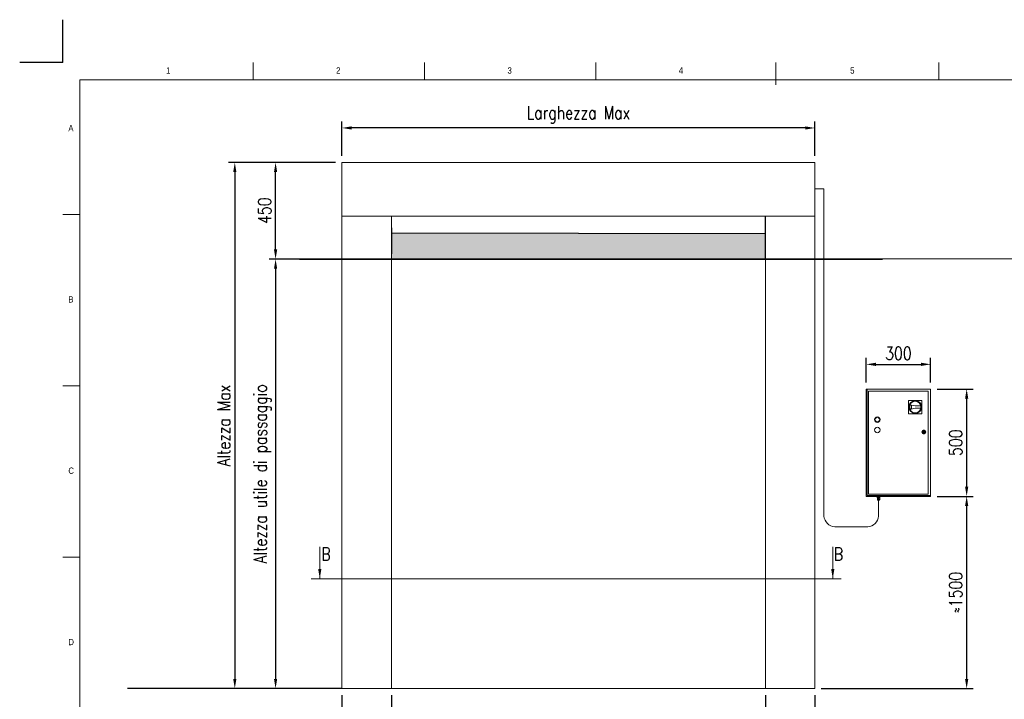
# Model space of a CAD drawing. Header units: inches. Extents: x 0 to 13926, y 0 to 5002.
# Tile 3 of 9: x 0 to 4580, y 1839 to 5001. Entities that reach past the tile are written whole.
import ezdxf

# ---------------------------------------------------------------- set-up
doc = ezdxf.new("R2010")
doc.units = ezdxf.units.IN
doc.header["$MEASUREMENT"] = 0
doc.layers.add('FORMAT', color=7, linetype='Continuous')
doc.styles.add('NYIP', font='romans.shx', dxfattribs={"width": 0.8})
doc.styles.add('SLDTEXTSTYLE0', font='GOTHIC.TTF', dxfattribs={"width": 0.913})
doc.dimstyles.new('STANDARD35', dxfattribs={"dimscale": 35, "dimtxt": 2, "dimasz": 1.5, "dimexe": 1, "dimexo": 1, "dimgap": 0.7, "dimtad": 1, "dimdec": 0, "dimdsep": 46, "dimtxsty": 'NYIP', "dimcen": 0, "dimclrd": 1, "dimclre": 1, "dimclrt": 2, "dimadec": 0, "dimazin": 0, "dimtfac": 1, "dimtdec": 0, "dimtix": 1, "dimtmove": 0, "dimatfit": 3, "dimfxl": 0, "dimtvp": 1, "dimtolj": 1, "dimtzin": 0, "dimarcsym": 0})

# ---------------------------------------------------------------- blocks, each defined once
blk = doc.blocks.new('A$C7C9C4F3F')
at = {"color": 7, "lineweight": 5}
blk.add_line((8295, 11245), (8295, 11504), dxfattribs=at)
at = {"layer": 'FORMAT', "color": 7, "lineweight": 5}
for p, q in [((2216, 11304), (2216, 11504)), ((4209, 11504), (4209, 11304)), ((6202, 11304), (6202, 11504)), ((10188, 11304), (10188, 11504)), ((16199, 11304), (199, 11304)), ((199, 11304), (199, 199)), ((199, 9738), (0, 9738)), ((0, 7745), (199, 7745)), ((0, 5752), (199, 5752))]:
    blk.add_line(p, q, dxfattribs=at)
at = {"color": 7, "lineweight": 5, "char_height": 73.8, "attachment_point": 1, "style": 'SLDTEXTSTYLE0'}
for s, insert in [('1', (1203, 11450)), ('2', (3180, 11450)), ('3', (5173, 11450)), ('4', (7166, 11450)), ('5', (9159, 11450)), ('A', (66, 10780)), ('B', (66, 8787)), ('C', (66, 6794)), ('D', (66, 4801))]:
    blk.add_mtext(s, dxfattribs=dict(at, insert=insert))
blk = doc.blocks.new('*D113')
at = {"color": 7, "lineweight": -2}
for p, q in [((1729.1, 1859), (1729.1, 1665.2)), ((3469.1, 1859), (3469.1, 1665.2)), ((1774.1, 1695.2), (3424.1, 1695.2))]:
    blk.add_line(p, q, dxfattribs=at)
at = {"color": 7}
for points in [[(1774.1, 1702.7), (1774.1, 1687.7), (1729.1, 1695.2)], [(3424.1, 1687.7), (3424.1, 1702.7), (3469.1, 1695.2)]]:
    blk.add_solid(points, dxfattribs=at)
at = {"layer": 'Defpoints', "color": 0}
for p in [(1729.1, 1889), (3469.1, 1889), (3469.1, 1695.2)]:
    blk.add_point(p, dxfattribs=at)
at = {"color": 7, "lineweight": 0, "insert": (2599.1, 1756.2), "char_height": 60, "attachment_point": 5, "style": 'NYIP'}
blk.add_mtext('\\A1;Larghezza utile di passaggio', dxfattribs=at)
blk = doc.blocks.new('*D114')
at = {"color": 7, "lineweight": -2}
for p, q in [((1499.1, 1859), (1499.1, 1665.2)), ((1729.1, 1859), (1729.1, 1665.2)), ((1499.1, 1695.2), (1246.9, 1695.2)), ((1684.1, 1695.2), (1544.1, 1695.2))]:
    blk.add_line(p, q, dxfattribs=at)
at = {"color": 7}
for points in [[(1544.1, 1702.7), (1544.1, 1687.7), (1499.1, 1695.2)], [(1684.1, 1687.7), (1684.1, 1702.7), (1729.1, 1695.2)]]:
    blk.add_solid(points, dxfattribs=at)
at = {"layer": 'Defpoints', "color": 0}
for p in [(1499.1, 1889), (1729.1, 1889), (1499.1, 1695.2)]:
    blk.add_point(p, dxfattribs=at)
at = {"color": 7, "lineweight": 0, "insert": (1329.6, 1746.2), "char_height": 60, "attachment_point": 5, "style": 'NYIP'}
blk.add_mtext('\\A1;230', dxfattribs=at)
blk = doc.blocks.new('*D115')
at = {"color": 7, "lineweight": -2}
for p, q in [((3469.1, 1859), (3469.1, 1665.2)), ((3699.1, 1859), (3699.1, 1665.2)), ((3514.1, 1695.2), (3654.1, 1695.2)), ((3699.1, 1695.2), (3951.2, 1695.2))]:
    blk.add_line(p, q, dxfattribs=at)
at = {"color": 7}
for points in [[(3514.1, 1702.7), (3514.1, 1687.7), (3469.1, 1695.2)], [(3654.1, 1687.7), (3654.1, 1702.7), (3699.1, 1695.2)]]:
    blk.add_solid(points, dxfattribs=at)
at = {"layer": 'Defpoints', "color": 0}
for p in [(3469.1, 1889), (3699.1, 1889), (3699.1, 1695.2)]:
    blk.add_point(p, dxfattribs=at)
at = {"color": 7, "lineweight": 0, "insert": (3868.5, 1746.2), "char_height": 60, "attachment_point": 5, "style": 'NYIP'}
blk.add_mtext('\\A1;230', dxfattribs=at)
blk = doc.blocks.new('*D116')
at = {"color": 7, "lineweight": -2}
for p, q in [((1469.1, 4337.5), (970.7, 4337.5)), ((1000.7, 4292.5), (1000.7, 1934)), ((1469.1, 1889), (970.7, 1889))]:
    blk.add_line(p, q, dxfattribs=at)
at = {"color": 7}
for points in [[(1008.2, 4292.5), (993.2, 4292.5), (1000.7, 4337.5)], [(993.2, 1934), (1008.2, 1934), (1000.7, 1889)]]:
    blk.add_solid(points, dxfattribs=at)
at = {"layer": 'Defpoints', "color": 0}
for p in [(1499.1, 4337.5), (1000.7, 1889), (1499.1, 1889)]:
    blk.add_point(p, dxfattribs=at)
at = {"color": 7, "lineweight": 0, "insert": (949.7, 3113.2), "char_height": 60, "attachment_point": 5, "rotation": 90, "style": 'NYIP'}
blk.add_mtext('\\A1;Altezza Max', dxfattribs=at)
blk = doc.blocks.new('*D117')
at = {"color": 7, "lineweight": -2}
for p, q in [((1499.1, 4367.5), (1499.1, 4527.7)), ((3654.1, 4497.7), (1544.1, 4497.7)), ((3699.1, 4367.5), (3699.1, 4527.7))]:
    blk.add_line(p, q, dxfattribs=at)
at = {"color": 7}
for points in [[(1544.1, 4505.2), (1544.1, 4490.2), (1499.1, 4497.7)], [(3654.1, 4490.2), (3654.1, 4505.2), (3699.1, 4497.7)]]:
    blk.add_solid(points, dxfattribs=at)
at = {"layer": 'Defpoints', "color": 0}
for p in [(1499.1, 4497.7), (1499.1, 4337.5), (3699.1, 4337.5)]:
    blk.add_point(p, dxfattribs=at)
at = {"color": 7, "lineweight": 0, "insert": (2599.1, 4558.7), "char_height": 60, "attachment_point": 5, "style": 'NYIP'}
blk.add_mtext('\\A1;Larghezza Max^J', dxfattribs=at)
blk = doc.blocks.new('*D118')
at = {"color": 7, "lineweight": -2}
for p, q in [((1469.1, 4337.5), (1160.4, 4337.5)), ((1190.4, 3932.5), (1190.4, 4292.5)), ((1345.3, 3887.5), (1160.4, 3887.5))]:
    blk.add_line(p, q, dxfattribs=at)
at = {"color": 7}
for points in [[(1197.9, 4292.5), (1182.9, 4292.5), (1190.4, 4337.5)], [(1182.9, 3932.5), (1197.9, 3932.5), (1190.4, 3887.5)]]:
    blk.add_solid(points, dxfattribs=at)
at = {"layer": 'Defpoints', "color": 0}
for p in [(1190.4, 4337.5), (1499.1, 4337.5), (1375.3, 3887.5)]:
    blk.add_point(p, dxfattribs=at)
at = {"color": 7, "lineweight": 0, "insert": (1139.4, 4112.5), "char_height": 60, "attachment_point": 5, "rotation": 90, "style": 'NYIP'}
blk.add_mtext('\\A1;450', dxfattribs=at)
blk = doc.blocks.new('*D119')
at = {"color": 7, "lineweight": -2}
for p, q in [((1344.4, 3887.5), (1160.4, 3887.5)), ((1190.4, 3842.5), (1190.4, 1934)), ((1469.1, 1889), (1160.4, 1889))]:
    blk.add_line(p, q, dxfattribs=at)
at = {"color": 7}
for points in [[(1197.9, 3842.5), (1182.9, 3842.5), (1190.4, 3887.5)], [(1182.9, 1934), (1197.9, 1934), (1190.4, 1889)]]:
    blk.add_solid(points, dxfattribs=at)
at = {"layer": 'Defpoints', "color": 0}
for p in [(1374.4, 3887.5), (1190.4, 1889), (1499.1, 1889)]:
    blk.add_point(p, dxfattribs=at)
at = {"color": 7, "lineweight": 0, "insert": (1129.4, 2888.2), "char_height": 60, "attachment_point": 5, "rotation": 90, "style": 'NYIP'}
blk.add_mtext('\\A1;Altezza utile di passaggio^J', dxfattribs=at)
blk = doc.blocks.new('*D120')
at = {"color": 7, "lineweight": -2}
for p, q in [((4267.9, 2782.9), (4435.4, 2782.9)), ((4405.4, 1934), (4405.4, 2737.9)), ((3729.1, 1889), (4435.4, 1889))]:
    blk.add_line(p, q, dxfattribs=at)
at = {"color": 7}
for points in [[(4412.9, 2737.9), (4397.9, 2737.9), (4405.4, 2782.9)], [(4397.9, 1934), (4412.9, 1934), (4405.4, 1889)]]:
    blk.add_solid(points, dxfattribs=at)
at = {"layer": 'Defpoints', "color": 0}
for p in [(4237.9, 2782.9), (4405.4, 2782.9), (3699.1, 1889)]:
    blk.add_point(p, dxfattribs=at)
at = {"color": 7, "lineweight": 0, "insert": (4354.4, 2336), "char_height": 60, "attachment_point": 5, "rotation": 90, "style": 'NYIP'}
blk.add_mtext('\\A1;≈1500', dxfattribs=at)
blk = doc.blocks.new('*D121')
at = {"color": 7, "lineweight": -2}
for p, q in [((4267.9, 3282.9), (4435.4, 3282.9)), ((4405.4, 2827.9), (4405.4, 3237.9)), ((4267.9, 2782.9), (4435.4, 2782.9))]:
    blk.add_line(p, q, dxfattribs=at)
at = {"color": 7}
for points in [[(4412.9, 3237.9), (4397.9, 3237.9), (4405.4, 3282.9)], [(4397.9, 2827.9), (4412.9, 2827.9), (4405.4, 2782.9)]]:
    blk.add_solid(points, dxfattribs=at)
at = {"layer": 'Defpoints', "color": 0}
for p in [(4237.9, 3282.9), (4405.4, 3282.9), (4237.9, 2782.9)]:
    blk.add_point(p, dxfattribs=at)
at = {"color": 7, "lineweight": 0, "insert": (4354.4, 3032.9), "char_height": 60, "attachment_point": 5, "rotation": 90, "style": 'NYIP'}
blk.add_mtext('\\A1;500', dxfattribs=at)
blk = doc.blocks.new('*D122')
at = {"color": 7, "lineweight": -2}
for p, q in [((3937.9, 3312.9), (3937.9, 3427.7)), ((3982.9, 3397.7), (4192.9, 3397.7)), ((4237.9, 3312.9), (4237.9, 3427.7))]:
    blk.add_line(p, q, dxfattribs=at)
at = {"color": 7}
for points in [[(3982.9, 3405.2), (3982.9, 3390.2), (3937.9, 3397.7)], [(4192.9, 3390.2), (4192.9, 3405.2), (4237.9, 3397.7)]]:
    blk.add_solid(points, dxfattribs=at)
at = {"layer": 'Defpoints', "color": 0}
for p in [(4237.9, 3397.7), (3937.9, 3282.9), (4237.9, 3282.9)]:
    blk.add_point(p, dxfattribs=at)
at = {"color": 7, "lineweight": 0, "insert": (4087.9, 3448.7), "char_height": 60, "attachment_point": 5, "style": 'NYIP'}
blk.add_mtext('\\A1;300', dxfattribs=at)

msp = doc.modelspace()

# ---------------------------------------------------------------- hatches: boundary and pattern name
at = {"true_color": 0x10733a}
h = msp.add_hatch(color=116, dxfattribs=at)
h.set_gradient(color2=(0, 0, 0), one_color=1)
h.paths.add_polyline_path([(3469.3, 3887.9), (3469.3, 4005.2), (1729.1, 4007.5), (1729.1, 3887.9)])

# ---------------------------------------------------------------- linework, layer by layer
at = {"color": 2}
for q in [(200, 5001.5), (0, 4801.5)]:
    msp.add_line((200, 4801.5), q, dxfattribs=at)
at = {"color": 7, "lineweight": 5}
for p, q in [((3699.1, 4337.5), (1499.1, 4337.5)), ((1499.1, 4337.2), (1499.1, 4337.5)), ((1499.1, 4337.1), (1499.1, 4337.2)), ((1499.1, 4331.5), (1499.1, 4337.1)), ((1499.1, 4331), (1499.1, 4331.5)), ((1499.1, 4315.3), (1499.1, 4331)), ((1499.1, 4314.3), (1499.1, 4315.3)), ((1499.1, 4290.7), (1499.1, 4314.3)), ((3699.1, 4266.5), (3699.1, 4337.5)), ((1499.1, 4289.5), (1499.1, 4290.7)), ((1499.1, 4261.5), (1499.1, 4289.5)), ((1499.1, 4260.8), (1499.1, 4261.5)), ((1499.1, 4164.2), (1499.1, 4260.8)), ((3699.1, 3890.5), (3699.1, 4266.5)), ((3741.6, 4215), (3699.1, 4215)), ((3741.6, 4215), (3741.6, 2691.5)), ((1499.1, 4163.5), (1499.1, 4164.2)), ((1499.1, 4135.5), (1499.1, 4163.5)), ((1499.1, 4134.2), (1499.1, 4135.5)), ((1499.1, 4110.7), (1499.1, 4134.2)), ((1499.1, 4109.7), (1499.1, 4110.7)), ((1499.1, 4094), (1499.1, 4109.7)), ((1499.1, 4093.4), (1499.1, 4094)), ((1499.1, 4087.9), (1499.1, 4093.4)), ((1499.1, 4087.8), (1499.1, 4087.9)), ((1499.1, 4087.8), (1499.1, 1889)), ((3699.1, 4087.8), (1499.1, 4087.8)), ((1729.1, 4087.8), (1729.1, 1889)), ((3469.1, 1889), (3469.1, 3887.5)), ((3699.1, 3819.5), (3699.1, 3890.5)), ((3699.1, 1889), (3699.1, 3819.5)), ((3941.8, 3282.9), (3937.9, 3282.9)), ((3937.9, 3282.9), (3937.9, 2782.9)), ((3941.8, 3282.9), (3941.8, 2786.8)), ((4237.9, 3282.9), (3941.8, 3282.9)), ((4227, 3272.1), (3948.8, 3272.1)), ((3948.8, 3272.1), (3948.8, 2793.8)), ((4227, 2793.8), (4227, 3272.1)), ((4237.9, 2786.8), (4237.9, 3282.9)), ((4197, 3230.2), (4134.6, 3229.9)), ((4134.6, 3229.9), (4135, 3167.5)), ((4166, 3204.6), (4141.2, 3209.2)), ((4148.7, 3205.8), (4142.4, 3207.1)), ((4197.4, 3167.8), (4197, 3230.2)), ((4135, 3167.5), (4197.4, 3167.8)), ((4141.3, 3188.1), (4166, 3193.1)), ((4142.5, 3190.3), (4148.8, 3191.6)), ((4148.8, 3191.6), (4148.7, 3205.8)), ((4148.8, 3191.6), (4148.7, 3205.8)), ((4192.2, 3204.7), (4166, 3204.6)), ((4166, 3193.1), (4192.3, 3193.2)), ((4202.9, 3084.2), (4201, 3084.2)), ((4201, 3081.7), (4202.9, 3081.7)), ((4210.9, 3084.2), (4209, 3084.2)), ((4209, 3081.7), (4210.9, 3081.7)), ((3937.9, 2782.9), (4237.9, 2782.9)), ((3941.8, 2786.8), (4237.9, 2786.8)), ((3945.2, 2782.9), (3944.9, 2782.9)), ((3944.9, 2782.9), (3944.9, 2782.9)), ((3945.8, 2782.9), (3945.2, 2782.9)), ((3946.8, 2782.9), (3945.8, 2782.9)), ((3948.1, 2782.9), (3946.8, 2782.9)), ((3949.5, 2782.9), (3948.1, 2782.9)), ((3948.8, 2793.8), (4227, 2793.8)), ((3951.2, 2782.9), (3949.5, 2782.9)), ((3953, 2782.9), (3951.2, 2782.9)), ((3954.8, 2782.9), (3953, 2782.9)), ((3956.6, 2782.9), (3954.8, 2782.9)), ((3958.3, 2782.9), (3956.6, 2782.9)), ((3959.8, 2782.9), (3958.3, 2782.9)), ((3961, 2782.9), (3959.8, 2782.9)), ((3962, 2782.9), (3961, 2782.9)), ((3962.6, 2782.9), (3962, 2782.9)), ((3962.9, 2782.9), (3962.6, 2782.9)), ((3962.9, 2782.9), (3962.9, 2782.9)), ((3985.2, 2782.9), (3984.9, 2782.9)), ((3984.9, 2782.9), (3984.9, 2782.9)), ((3985.8, 2782.9), (3985.2, 2782.9)), ((3986.8, 2782.9), (3985.8, 2782.9)), ((3988.1, 2782.9), (3986.8, 2782.9)), ((3989.5, 2782.9), (3988.1, 2782.9)), ((3989.4, 2776.4), (3989.4, 2778.9)), ((3989.4, 2778.9), (3992.6, 2778.9)), ((3989.4, 2776.4), (3992.6, 2776.4)), ((3991.7, 2776.4), (3989.4, 2776.4)), ((3991.2, 2782.9), (3989.5, 2782.9)), ((3990.3, 2768.9), (3990.3, 2774.4)), ((3990.3, 2774.4), (3995.7, 2774.4)), ((3990.6, 2767.2), (3990.3, 2768.9)), ((3990.3, 2768.9), (3993, 2768.9)), ((3990.3, 2768.9), (3990.3, 2768.9)), ((3990.3, 2768.9), (3990.5, 2768.9)), ((3990.3, 2768.9), (3990.3, 2768.9)), ((3990.3, 2768.9), (3990.3, 2768.9)), ((3990.5, 2768.9), (3990.7, 2768.9)), ((3990.8, 2767.2), (3990.6, 2767.2)), ((3990.6, 2767.2), (3990.6, 2767.2)), ((3990.7, 2768.9), (3991, 2768.9)), ((3991.1, 2767.2), (3990.8, 2767.2)), ((3991, 2768.9), (3991.4, 2768.9)), ((3991.7, 2767.2), (3991.1, 2767.2)), ((3991.2, 2778.9), (3991.2, 2782.9)), ((3993, 2782.9), (3991.2, 2782.9)), ((3991.4, 2768.9), (3991.9, 2768.9)), ((3991.7, 2774.4), (3991.7, 2776.4)), ((3991.7, 2776.4), (3991.7, 2776.4)), ((3991.7, 2776.4), (3991.9, 2776.4)), ((3992.3, 2767.2), (3991.7, 2767.2)), ((3991.9, 2776.4), (3992.3, 2776.4)), ((3991.9, 2768.9), (3992.4, 2768.9)), ((3992.1, 2765.9), (3992, 2765.9)), ((3992, 2765.9), (3992.1, 2765.9)), ((3992.4, 2765.9), (3992.1, 2765.9)), ((3992.1, 2765.9), (3992.4, 2765.9)), ((3992.3, 2776.4), (3992.8, 2776.4)), ((3993.1, 2767.2), (3992.3, 2767.2)), ((3992.4, 2768.9), (3993, 2768.9)), ((3992.8, 2765.9), (3992.4, 2765.9)), ((3992.4, 2765.9), (3992.8, 2765.9)), ((3992.6, 2776.4), (3992.6, 2778.9)), ((3992.6, 2778.9), (3998.8, 2778.9)), ((3992.6, 2776.4), (3998.8, 2776.4)), ((3992.8, 2776.4), (3993.4, 2776.4)), ((3993.4, 2765.9), (3992.8, 2765.9)), ((3992.8, 2765.9), (3993.4, 2765.9)), ((3994.8, 2782.9), (3993, 2782.9)), ((3993, 2768.9), (3995.7, 2768.9)), ((3993, 2768.9), (3993.6, 2768.9)), ((3994, 2767.2), (3993.1, 2767.2)), ((3993.4, 2765.9), (3993.2, 2765.9)), ((3993.2, 2765.9), (3993.2, 2765.9)), ((3993.2, 2765.9), (3993.4, 2765.9)), ((3993.4, 2776.4), (3994.2, 2776.4)), ((3994.1, 2765.9), (3993.4, 2765.9)), ((3993.4, 2765.9), (3994.1, 2765.9)), ((3993.7, 2765.9), (3993.4, 2765.9)), ((3993.4, 2765.9), (3993.7, 2765.9)), ((3993.6, 2768.9), (3994.3, 2768.9)), ((3994.2, 2765.9), (3993.7, 2765.9)), ((3993.7, 2765.9), (3994.2, 2765.9)), ((3995, 2767.2), (3994, 2767.2)), ((3994.9, 2765.9), (3994.1, 2765.9)), ((3994.1, 2765.9), (3994.9, 2765.9)), ((3994.2, 2776.4), (3995, 2776.4)), ((3994.8, 2765.9), (3994.2, 2765.9)), ((3994.2, 2765.9), (3994.8, 2765.9)), ((3994.3, 2768.9), (3995, 2768.9)), ((3996.6, 2782.9), (3994.8, 2782.9)), ((3995.5, 2765.9), (3994.8, 2765.9)), ((3994.8, 2765.9), (3995.5, 2765.9)), ((3995.7, 2765.9), (3994.9, 2765.9)), ((3994.9, 2765.9), (3995.7, 2765.9)), ((3995, 2776.4), (3995.9, 2776.4)), ((3995, 2768.9), (3995.7, 2768.9)), ((3995.9, 2767.2), (3995, 2767.2)), ((3996.2, 2765.9), (3995.5, 2765.9)), ((3995.5, 2765.9), (3996.2, 2765.9)), ((3995.5, 2765.9), (3995.5, 2691.5)), ((3995.7, 2768.9), (3995.7, 2774.4)), ((3995.7, 2774.4), (4001.1, 2774.4)), ((3995.7, 2768.9), (3998.4, 2768.9)), ((3995.7, 2768.9), (3996.4, 2768.9)), ((3996.5, 2765.9), (3995.7, 2765.9)), ((3995.7, 2765.9), (3996.5, 2765.9)), ((3995.9, 2776.4), (3996.8, 2776.4)), ((3996.9, 2767.2), (3995.9, 2767.2)), ((3996.8, 2765.9), (3996.2, 2765.9)), ((3996.2, 2765.9), (3996.8, 2765.9)), ((3996.4, 2768.9), (3997.1, 2768.9)), ((3997.3, 2765.9), (3996.5, 2765.9)), ((3996.5, 2765.9), (3997.3, 2765.9)), ((3998.3, 2782.9), (3996.6, 2782.9)), ((3996.8, 2776.4), (3997.6, 2776.4)), ((3997.4, 2765.9), (3996.8, 2765.9)), ((3996.8, 2765.9), (3997.4, 2765.9)), ((3997.8, 2767.2), (3996.9, 2767.2)), ((3997.1, 2768.9), (3997.8, 2768.9)), ((3998, 2765.9), (3997.3, 2765.9)), ((3997.3, 2765.9), (3998, 2765.9)), ((3997.8, 2765.9), (3997.4, 2765.9)), ((3997.4, 2765.9), (3997.8, 2765.9)), ((3997.6, 2776.4), (3998.3, 2776.4)), ((3997.8, 2768.9), (3998.4, 2768.9)), ((3998.7, 2767.2), (3997.8, 2767.2)), ((3998.1, 2765.9), (3997.8, 2765.9)), ((3997.8, 2765.9), (3998.1, 2765.9)), ((3998.5, 2765.9), (3998, 2765.9)), ((3998, 2765.9), (3998.5, 2765.9)), ((3998.2, 2765.9), (3998.1, 2765.9)), ((3998.1, 2765.9), (3998.2, 2765.9)), ((3999.8, 2782.9), (3998.3, 2782.9)), ((3998.3, 2776.4), (3998.9, 2776.4)), ((3998.4, 2768.9), (4001.1, 2768.9)), ((3998.4, 2768.9), (3999, 2768.9)), ((3999, 2765.9), (3998.5, 2765.9)), ((3998.5, 2765.9), (3999, 2765.9)), ((3999.4, 2767.2), (3998.7, 2767.2)), ((3998.8, 2776.4), (3998.8, 2778.9)), ((3998.8, 2778.9), (4001.9, 2778.9)), ((3998.8, 2776.4), (4001.9, 2776.4)), ((3998.9, 2776.4), (3999.3, 2776.4)), ((3999, 2768.9), (3999.5, 2768.9)), ((3999.2, 2765.9), (3999, 2765.9)), ((3999, 2765.9), (3999.2, 2765.9)), ((3999.3, 2765.9), (3999.2, 2765.9)), ((3999.2, 2765.9), (3999.3, 2765.9)), ((3999.3, 2776.4), (3999.6, 2776.4)), ((4000, 2767.2), (3999.4, 2767.2)), ((3999.5, 2768.9), (4000, 2768.9)), ((3999.6, 2776.4), (3999.7, 2776.4)), ((3999.7, 2776.4), (3999.7, 2774.4)), ((3999.7, 2776.4), (3999.7, 2776.4)), ((4001.9, 2776.4), (3999.7, 2776.4)), ((4001, 2782.9), (3999.8, 2782.9)), ((4000, 2768.9), (4000.4, 2768.9)), ((4000.4, 2767.2), (4000, 2767.2)), ((4000.2, 2782.9), (4000.2, 2778.9)), ((4000.4, 2768.9), (4000.7, 2768.9)), ((4000.7, 2767.2), (4000.4, 2767.2)), ((4000.7, 2768.9), (4000.9, 2768.9)), ((4000.8, 2767.2), (4000.7, 2767.2)), ((4001.1, 2768.9), (4000.8, 2767.2)), ((4000.9, 2768.9), (4001, 2768.9)), ((4002, 2782.9), (4001, 2782.9)), ((4001, 2768.9), (4001.1, 2768.9)), ((4001.1, 2768.9), (4001.1, 2774.4)), ((4001.1, 2768.9), (4001.1, 2768.9)), ((4001.1, 2768.9), (4001.1, 2768.9)), ((4001.9, 2776.4), (4001.9, 2778.9)), ((4002.6, 2782.9), (4002, 2782.9)), ((4002.9, 2782.9), (4002.6, 2782.9)), ((4002.9, 2782.9), (4002.9, 2782.9)), ((4025.2, 2782.9), (4024.9, 2782.9)), ((4024.9, 2782.9), (4024.9, 2782.9)), ((4025.8, 2782.9), (4025.2, 2782.9)), ((4026.8, 2782.9), (4025.8, 2782.9)), ((4028.1, 2782.9), (4026.8, 2782.9)), ((4029.5, 2782.9), (4028.1, 2782.9)), ((4031.2, 2782.9), (4029.5, 2782.9)), ((4033, 2782.9), (4031.2, 2782.9)), ((4034.8, 2782.9), (4033, 2782.9)), ((4036.6, 2782.9), (4034.8, 2782.9)), ((4038.3, 2782.9), (4036.6, 2782.9)), ((4039.8, 2782.9), (4038.3, 2782.9)), ((4041, 2782.9), (4039.8, 2782.9)), ((4042, 2782.9), (4041, 2782.9)), ((4042.6, 2782.9), (4042, 2782.9)), ((4042.9, 2782.9), (4042.6, 2782.9)), ((4042.9, 2782.9), (4042.9, 2782.9)), ((4173.2, 2782.9), (4172.9, 2782.9)), ((4172.9, 2782.9), (4172.9, 2782.9)), ((4173.8, 2782.9), (4173.2, 2782.9)), ((4174.8, 2782.9), (4173.8, 2782.9)), ((4176.1, 2782.9), (4174.8, 2782.9)), ((4177.5, 2782.9), (4176.1, 2782.9)), ((4179.2, 2782.9), (4177.5, 2782.9)), ((4181, 2782.9), (4179.2, 2782.9)), ((4182.8, 2782.9), (4181, 2782.9)), ((4184.6, 2782.9), (4182.8, 2782.9)), ((4186.3, 2782.9), (4184.6, 2782.9)), ((4187.8, 2782.9), (4186.3, 2782.9)), ((4189, 2782.9), (4187.8, 2782.9)), ((4190, 2782.9), (4189, 2782.9)), ((4190.6, 2782.9), (4190, 2782.9)), ((4190.9, 2782.9), (4190.6, 2782.9)), ((4190.9, 2782.9), (4190.9, 2782.9)), ((4213.2, 2782.9), (4212.9, 2782.9)), ((4212.9, 2782.9), (4212.9, 2782.9)), ((4213.8, 2782.9), (4213.2, 2782.9)), ((4214.8, 2782.9), (4213.8, 2782.9)), ((4216.1, 2782.9), (4214.8, 2782.9)), ((4217.5, 2782.9), (4216.1, 2782.9)), ((4219.2, 2782.9), (4217.5, 2782.9)), ((4221, 2782.9), (4219.2, 2782.9)), ((4222.8, 2782.9), (4221, 2782.9)), ((4224.6, 2782.9), (4222.8, 2782.9)), ((4226.3, 2782.9), (4224.6, 2782.9)), ((4227.8, 2782.9), (4226.3, 2782.9)), ((4229, 2782.9), (4227.8, 2782.9)), ((4230, 2782.9), (4229, 2782.9)), ((4230.6, 2782.9), (4230, 2782.9)), ((4230.9, 2782.9), (4230.6, 2782.9)), ((4230.9, 2782.9), (4230.9, 2782.9)), ((4237.9, 2782.9), (4237.9, 2786.8)), ((3791.6, 2641.9), (3945.5, 2641.9)), ((1499.2, 1889), (1499.1, 1889)), ((1502.1, 1889), (1499.2, 1889)), ((1503.1, 1889), (1502.1, 1889)), ((1510.8, 1889), (1503.1, 1889)), ((1512.6, 1889), (1510.8, 1889)), ((1523.6, 1889), (1512.6, 1889)), ((1524.6, 1889), (1523.6, 1889)), ((1610.2, 1889), (1524.6, 1889)), ((1614.1, 1889), (1610.2, 1889)), ((1614.1, 1889), (1619.1, 1889)), ((1619.1, 1889), (3579.1, 1889)), ((3584.1, 1889), (3579.1, 1889)), ((3584.1, 1889), (3587.9, 1889)), ((3587.9, 1889), (3673.6, 1889)), ((3673.6, 1889), (3674.6, 1889)), ((3674.6, 1889), (3685.6, 1889)), ((3685.6, 1889), (3687.3, 1889)), ((3687.3, 1889), (3695, 1889)), ((3695, 1889), (3696, 1889)), ((3696, 1889), (3698.9, 1889)), ((3698.9, 1889), (3699.1, 1889))]:
    msp.add_line(p, q, dxfattribs=at)
for p, q in [((3469.3, 3885.2), (3469.3, 4087.8)), ((1729.1, 4032.5), (1729.1, 3912.5)), ((3469.3, 4005.2), (1729.1, 4007.5)), ((1301, 3887.5), (4013.5, 3887.5)), ((1499.1, 1889), (502.3, 1889))]:
    msp.add_line(p, q)
at = {"color": 7, "lineweight": 0}
for p, q in [((5658.8, 3887.9), (1203.7, 3887.9)), ((1395.9, 2548.6), (1395.9, 2399.3)), ((3782.3, 2548.6), (3782.3, 2399.3)), ((3822.3, 2399.3), (1355.9, 2399.3))]:
    msp.add_line(p, q, dxfattribs=at)
at = {"color": 7, "lineweight": 5}
for centre, radius in [((4166, 3198.8), 29.8), ((4166, 3198.8), 26.9), ((3989.8, 3140.3), 12.8), ((3989.8, 3140.3), 10.9), ((3989.8, 3092.3), 12.8), ((4205.9, 3082.9), 8.96), ((4205.9, 3082.9), 7.68), ((4205.9, 3082.9), 5.12), ((4205.9, 3082.9), 1.28)]:
    msp.add_circle(centre, radius, dxfattribs=at)
for centre, radius, start, end in [((4166, 3198.8), 26.9, 157.1644, 203.4292), ((4166, 3198.8), 25, 160.703, 199.8905), ((4166, 3198.8), 26.9, 347.9232, 12.6704), ((4205.9, 3082.9), 5.12, 14.4775, 165.5225), ((4205.9, 3082.9), 5.12, 194.4775, 345.5225), ((4205.9, 3082.9), 3.3, 22.8511, 157.1489), ((4205.9, 3082.9), 3.3, 202.8511, 337.1489), ((3795.2, 2695.5), 53.8, 184.2365, 266.1603), ((3941.9, 2695.5), 53.7, 273.837, 355.77)]:
    msp.add_arc(centre, radius, start, end, dxfattribs=at)
for points, knots in [([(3991.9, 2766), (3991.9, 2766), (3991.9, 2766), (3991.7, 2766), (3991.5, 2766), (3991.2, 2766.2), (3990.9, 2766.4), (3990.7, 2766.8), (3990.6, 2767), (3990.6, 2767.2)], [0, 0, 0, 0, 0.004473, 0.071345, 0.184056, 0.381389, 0.583308, 0.787337, 1, 1, 1, 1]), ([(4000.8, 2767.2), (4000.8, 2767.1), (4000.7, 2766.9), (4000.6, 2766.6), (4000.4, 2766.3), (4000.1, 2766.2), (3999.9, 2766), (3999.7, 2766), (3999.5, 2766), (3999.5, 2766), (3999.5, 2766)], [0, 0, 0, 0, 0.127932, 0.334083, 0.512603, 0.668158, 0.801193, 0.910237, 0.992808, 1, 1, 1, 1])]:
    msp.add_open_spline(points, degree=3, knots=knots, dxfattribs=at)
at = {"color": 7, "lineweight": 0}
for points in [[(1388.6, 2445.5), (1403.6, 2445.5), (1396.1, 2400.5)], [(3775, 2445.5), (3790, 2445.5), (3782.5, 2400.5)]]:
    msp.add_solid(points, dxfattribs=at)

# ---------------------------------------------------------------- block references
at = {"xscale": 0.4, "yscale": 0.4, "zscale": 0.4}
msp.add_blockref('A$C7C9C4F3F', (200, 200), dxfattribs=at)

# ---------------------------------------------------------------- texts
at = {"color": 7, "lineweight": 0, "char_height": 60, "attachment_point": 5, "style": 'NYIP'}
for insert in [(1425, 2514.7, 1.5), (3808.5, 2514.7, 1.5)]:
    msp.add_mtext('\\A1;B', dxfattribs=dict(at, insert=insert))

# ---------------------------------------------------------------- dimensions: what is measured, and where the dimension line sits
at = {"color": 7, "lineweight": 0}
for base, p1, p2, text, picture, middle in [((1499.1, 4497.7), (3699.1, 4337.5), (1499.1, 4337.5), 'Larghezza Max^J', '*D117', (2599.1, 4558.7)), ((3469.1, 1695.2), (1729.1, 1889), (3469.1, 1889), 'Larghezza utile di passaggio', '*D113', (2599.1, 1756.2))]:
    dim = msp.add_linear_dim(base=base, p1=p1, p2=p2, text=text, dimstyle='STANDARD35', override={"dimscale": 30, "dimclrd": 7, "dimclre": 7, "dimclrt": 7}, dxfattribs=at)
    dim.commit()
    dim.dimension.update_dxf_attribs({"geometry": picture, "text_midpoint": middle})
for base, p1, p2, text, picture, middle in [((1000.7, 1889), (1499.1, 4337.5), (1499.1, 1889), 'Altezza Max', '*D116', (949.7, 3113.2)), ((1190.4, 1889), (1374.4, 3887.5), (1499.1, 1889), 'Altezza utile di passaggio^J', '*D119', (1129.4, 2888.2)), ((4405.4, 2782.9), (3699.1, 1889), (4237.9, 2782.9), '≈1500', '*D120', (4354.4, 2336))]:
    dim = msp.add_linear_dim(base=base, p1=p1, p2=p2, angle=90, text=text, dimstyle='STANDARD35', override={"dimscale": 30, "dimclrd": 7, "dimclre": 7, "dimclrt": 7}, dxfattribs=at)
    dim.commit()
    dim.dimension.update_dxf_attribs({"geometry": picture, "text_midpoint": middle})
for base, p1, p2, picture, middle in [((1190.4, 4337.5), (1375.3, 3887.5), (1499.1, 4337.5), '*D118', (1139.4, 4112.5)), ((4405.4, 3282.9), (4237.9, 2782.9), (4237.9, 3282.9), '*D121', (4354.4, 3032.9))]:
    dim = msp.add_linear_dim(base=base, p1=p1, p2=p2, angle=90, dimstyle='STANDARD35', override={"dimscale": 30, "dimclrd": 7, "dimclre": 7, "dimclrt": 7}, dxfattribs=at)
    dim.commit()
    dim.dimension.update_dxf_attribs({"geometry": picture, "text_midpoint": middle})
dim = msp.add_linear_dim(base=(4237.9, 3397.7), p1=(3937.9, 3282.9), p2=(4237.9, 3282.9), dimstyle='STANDARD35', override={"dimscale": 30, "dimclrd": 7, "dimclre": 7, "dimclrt": 7}, dxfattribs=at)
dim.commit()
dim.dimension.update_dxf_attribs({"geometry": '*D122', "text_midpoint": (4087.9, 3448.7)})
for base, p1, p2, picture, middle in [((1499.1, 1695.2), (1729.1, 1889), (1499.1, 1889), '*D114', (1329.6, 1695.2)), ((3699.1, 1695.2), (3469.1, 1889), (3699.1, 1889), '*D115', (3868.5, 1695.2))]:
    dim = msp.add_linear_dim(base=base, p1=p1, p2=p2, dimstyle='STANDARD35', override={"dimscale": 30, "dimclrd": 7, "dimclre": 7, "dimclrt": 7}, dxfattribs=at)
    dim.commit()
    dim.dimension.update_dxf_attribs({"geometry": picture, "text_midpoint": middle, "dimtype": 160})

doc.saveas('drawing.dxf')
